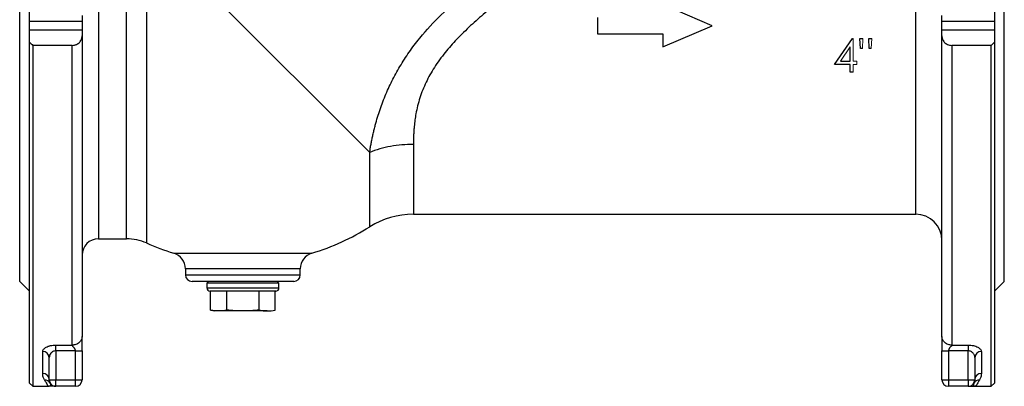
# Model space of a CAD drawing. Header units: millimetres. Extents: x -1742 to -179, y -371 to 715.
# Tile 9 of 16: x -876 to -576, y 8 to 120. Entities that reach past the tile are written whole.
import ezdxf

# ---------------------------------------------------------------- set-up
doc = ezdxf.new("R2010")
doc.units = ezdxf.units.MM

msp = doc.modelspace()

# ---------------------------------------------------------------- linework, layer by layer
at = {"color": 0, "linetype": 'Continuous', "lineweight": 25}
for p, q in [((-876.44, 117.84), (-876.44, 195.84)), ((-576.44, 117.84), (-576.44, 195.84)), ((-852.44, 182.84), (-852.44, 52.84)), ((-603.44, 117.84), (-603.44, 175.34)), ((-769.81, 79.2), (-837.81, 147.21)), ((-837.81, 147.21), (-837.81, 51.55)), ((-843.89, 52.84), (-843.89, 146.64)), ((-665.44, 117.84), (-680.44, 124.34)), ((-873.44, 119.25), (-873.44, 122.89)), ((-857.44, 120.96), (-857.44, 119.25)), ((-700.44, 120.34), (-700.44, 115.34)), ((-595.44, 119.25), (-595.44, 120.96)), ((-579.44, 122.89), (-579.44, 119.25)), ((-876.44, 39.84), (-876.44, 117.84)), ((-873.44, 119.25), (-857.44, 119.25)), ((-873.44, 116.43), (-873.44, 119.25)), ((-857.44, 119.25), (-857.44, 116.43)), ((-680.44, 111.34), (-665.44, 117.84)), ((-603.44, 60.34), (-603.44, 117.84)), ((-595.44, 119.25), (-579.44, 119.25)), ((-595.44, 116.43), (-595.44, 119.25)), ((-579.44, 119.25), (-579.44, 116.43)), ((-576.44, 39.84), (-576.44, 117.84)), ((-857.44, 116.43), (-873.44, 116.43)), ((-873.44, 112.79), (-873.44, 116.43)), ((-857.44, 116.43), (-857.44, 114.72)), ((-857.44, 114.72), (-857.44, 23.07)), ((-700.44, 115.34), (-680.44, 115.34)), ((-680.44, 115.34), (-680.44, 111.34)), ((-595.44, 114.72), (-595.44, 116.43)), ((-579.44, 116.43), (-595.44, 116.43)), ((-595.44, 23.07), (-595.44, 114.72)), ((-579.44, 116.43), (-579.44, 112.79)), ((-873.44, 8.84), (-873.44, 112.79)), ((-860.44, 111.84), (-872.44, 111.84)), ((-872.44, 111.84), (-872.44, 7.84)), ((-860.44, 20.41), (-860.44, 111.84)), ((-628.14, 105.98), (-622.68, 113.93)), ((-623.39, 107.01), (-623.39, 111.35)), ((-620.31, 110.85), (-620.44, 113.93)), ((-620.44, 113.93), (-619.55, 113.93)), ((-617.62, 110.85), (-617.75, 113.93)), ((-617.75, 113.93), (-616.85, 113.93)), ((-592.44, 111.84), (-592.44, 20.41)), ((-580.44, 111.84), (-592.44, 111.84)), ((-580.44, 7.84), (-580.44, 111.84)), ((-579.44, 112.79), (-579.44, 8.84)), ((-619.68, 110.85), (-620.31, 110.85)), ((-616.99, 110.85), (-617.62, 110.85)), ((-623.39, 105.98), (-628.14, 105.98)), ((-626.37, 107.01), (-623.39, 107.01)), ((-623.39, 103.67), (-623.39, 105.98)), ((-622.5, 103.67), (-623.39, 103.67)), ((-756.48, 81.62), (-756.48, 60.34)), ((-769.81, 56.49), (-769.81, 79.2)), ((-756.48, 60.34), (-603.44, 60.34)), ((-852.44, 52.84), (-843.89, 52.84)), ((-829.49, 48.46), (-808.44, 48.46)), ((-808.44, 48.46), (-787.4, 48.46)), ((-825.94, 43.68), (-825.94, 41.84)), ((-808.44, 43.68), (-825.94, 43.68)), ((-790.94, 43.68), (-808.44, 43.68)), ((-790.94, 41.84), (-790.94, 43.68)), ((-876.44, 39.84), (-873.44, 36.84)), ((-825.94, 41.84), (-808.44, 41.84)), ((-808.44, 39.84), (-823.94, 39.84)), ((-818.94, 39.84), (-819.44, 39.34)), ((-819.44, 39.34), (-819.44, 37.84)), ((-813.93, 39.34), (-819.44, 39.34)), ((-797.44, 39.34), (-813.93, 39.34)), ((-808.44, 41.84), (-790.94, 41.84)), ((-792.94, 39.84), (-808.44, 39.84)), ((-797.44, 39.34), (-797.94, 39.84)), ((-797.44, 37.84), (-797.44, 39.34)), ((-579.44, 36.84), (-576.44, 39.84)), ((-819.44, 37.84), (-797.44, 37.84)), ((-798.44, 36.84), (-818.44, 36.84)), ((-818.26, 31.07), (-818.26, 36.84)), ((-813.34, 31.07), (-813.34, 36.84)), ((-803.52, 31.07), (-803.52, 36.84)), ((-798.63, 31.07), (-798.63, 36.84)), ((-818.26, 31.07), (-816.94, 30.84)), ((-808.43, 30.84), (-815.8, 30.84)), ((-801.08, 30.84), (-808.43, 30.84)), ((-799.94, 30.84), (-798.63, 31.07)), ((-869.44, 11.77), (-869.44, 18.45)), ((-865.44, 20.41), (-860.44, 20.41)), ((-865.44, 18.64), (-865.44, 20.41)), ((-859.44, 18.64), (-865.44, 18.64)), ((-865.44, 18.64), (-865.44, 9.84)), ((-859.44, 9.84), (-859.44, 18.64)), ((-857.44, 18.64), (-857.44, 9.84)), ((-595.44, 9.84), (-595.44, 18.64)), ((-587.44, 18.64), (-593.44, 18.64)), ((-593.44, 18.64), (-593.44, 9.84)), ((-592.44, 20.41), (-587.44, 20.41)), ((-587.44, 20.41), (-587.44, 18.64)), ((-587.44, 9.84), (-587.44, 18.64)), ((-583.44, 18.45), (-583.44, 11.77)), ((-867.44, 9.84), (-867.44, 16.65)), ((-585.44, 16.65), (-585.44, 9.84)), ((-867.44, 9.84), (-865.44, 9.84)), ((-865.44, 9.84), (-859.44, 9.84)), ((-865.44, 7.84), (-865.44, 9.84)), ((-859.44, 9.84), (-857.44, 9.84)), ((-859.44, 7.84), (-859.44, 9.84)), ((-595.44, 9.84), (-593.44, 9.84)), ((-593.44, 9.84), (-587.44, 9.84)), ((-593.44, 9.84), (-593.44, 7.84)), ((-587.44, 9.84), (-585.44, 9.84)), ((-587.44, 9.84), (-587.44, 7.84)), ((-873.44, 8.84), (-872.44, 7.84)), ((-872.44, 7.84), (-867.44, 7.84)), ((-859.44, 7.84), (-865.44, 7.84)), ((-587.44, 7.84), (-593.44, 7.84)), ((-585.44, 7.84), (-580.44, 7.84)), ((-580.44, 7.84), (-579.44, 8.84))]:
    msp.add_line(p, q, dxfattribs=at)
at = {"color": 0, "linetype": 'Continuous', "lineweight": 18}
for p, q in [((-623.39, 111.35), (-626.37, 107.01)), ((-622.68, 113.93), (-622.5, 113.93)), ((-622.5, 113.93), (-622.5, 107.01)), ((-619.55, 113.93), (-619.68, 110.85)), ((-616.85, 113.93), (-616.99, 110.85)), ((-622.5, 107.01), (-621.34, 107.01)), ((-622.5, 105.98), (-622.5, 103.67)), ((-621.34, 105.98), (-622.5, 105.98)), ((-621.34, 107.01), (-621.34, 105.98))]:
    msp.add_line(p, q, dxfattribs=at)
at = {"color": 0, "linetype": 'Continuous', "lineweight": 25}
for centre, radius, start, end in [((-756.48, 35.34), 25, 90, 122.2042), ((-603.44, 52.34), 8, 0, 90), ((-808.44, 117.84), 72.5, 286.8773, 302.2042), ((-852.44, 47.84), 5, 90, 180), ((-843.89, 37.84), 15, 66.1045, 90), ((-808.44, 117.84), 72.5, 246.1045, 253.1227), ((-830.94, 43.68), 5, 0, 73.1227), ((-785.94, 43.68), 5, 106.8773, 180), ((-823.94, 41.84), 2, 180, 270), ((-792.94, 41.84), 2, 270, 0), ((-818.44, 37.84), 1, 180, 270), ((-798.44, 37.84), 1, 270, 0), ((-869.35, 16.54), 1.91, 3.0492, 92.7547), ((-583.54, 16.54), 1.91, 87.2453, 176.9508), ((-869.41, 9.8), 1.97, 1.0606, 91.0227), ((-868.84, 7.82), 1.95, 30.8668, 91.5131), ((-865.44, 9.84), 2, 180, 270), ((-859.44, 9.84), 2, 270, 0), ((-593.44, 9.84), 2, 180, 270), ((-587.44, 9.84), 2, 270, 0), ((-584.05, 7.82), 1.95, 88.4869, 149.1332), ((-583.48, 9.8), 1.97, 88.9773, 178.9394), ((-865.44, 9.84), 2, 210.7351, 269.9977)]:
    msp.add_arc(centre, radius, start, end, dxfattribs=at)
for points, knots in [([(-769.81, 79.2), (-769.77, 79.41), (-769.71, 79.82), (-769.61, 80.44), (-769.51, 81.07), (-769.4, 81.7), (-769.28, 82.33), (-769.15, 82.96), (-769.02, 83.6), (-768.89, 84.24), (-768.74, 84.89), (-768.59, 85.54), (-768.43, 86.19), (-768.27, 86.84), (-768.1, 87.49), (-767.77, 88.71), (-767.24, 90.5), (-766.46, 92.87), (-765.58, 95.22), (-764.31, 98.31), (-762.5, 102.09), (-759.97, 106.53), (-757.05, 110.86), (-752.91, 116.15), (-747.07, 122.28), (-740.83, 127.61), (-735.55, 131.61), (-732.21, 134), (-729.23, 136.04), (-726.65, 137.78), (-724.21, 139.39), (-722.02, 140.82), (-720.16, 142.01), (-718.27, 143.18), (-716.37, 144.35), (-714.45, 145.5), (-712.51, 146.65), (-710.56, 147.78), (-708.59, 148.9), (-706.6, 150.02), (-704.59, 151.13), (-702.57, 152.23), (-700.54, 153.32), (-698.49, 154.41), (-696.43, 155.49), (-694.36, 156.57), (-691.63, 157.98), (-688.27, 159.69), (-684.3, 161.68), (-680.36, 163.64), (-677.15, 165.23), (-674.65, 166.47), (-672.84, 167.37), (-671.07, 168.25), (-669.32, 169.12), (-667.6, 169.97), (-665.92, 170.81), (-664.26, 171.65), (-662.64, 172.46), (-661.58, 173.01), (-661.05, 173.27)], [0, 0, 0, 0, 0.0048, 0.009593, 0.014381, 0.019165, 0.023945, 0.028722, 0.033498, 0.038272, 0.043046, 0.04782, 0.052596, 0.057374, 0.062156, 0.066941, 0.084024, 0.101014, 0.117952, 0.134878, 0.167601, 0.200517, 0.23391, 0.268052, 0.328906, 0.394871, 0.424293, 0.455889, 0.473751, 0.493753, 0.515897, 0.530066, 0.544322, 0.558668, 0.573107, 0.587641, 0.602271, 0.617001, 0.631833, 0.646768, 0.66181, 0.676959, 0.692219, 0.707591, 0.723077, 0.738679, 0.754399, 0.784724, 0.814994, 0.845225, 0.875431, 0.889811, 0.904053, 0.918158, 0.932127, 0.945962, 0.959666, 0.973239, 0.986683, 1, 1, 1, 1]), ([(-657.88, 165.92), (-658.18, 165.79), (-658.78, 165.52), (-659.68, 165.11), (-660.61, 164.69), (-661.55, 164.26), (-662.51, 163.81), (-663.48, 163.36), (-664.46, 162.9), (-665.47, 162.42), (-666.49, 161.93), (-667.52, 161.43), (-668.57, 160.92), (-669.64, 160.4), (-670.72, 159.87), (-671.82, 159.32), (-672.93, 158.77), (-674.06, 158.2), (-675.2, 157.62), (-676.36, 157.03), (-677.54, 156.42), (-678.73, 155.81), (-679.94, 155.18), (-681.16, 154.54), (-682.4, 153.89), (-683.65, 153.23), (-684.92, 152.55), (-686.21, 151.86), (-687.51, 151.17), (-689.45, 150.12), (-692.17, 148.64), (-695.81, 146.63), (-699.9, 144.34), (-704.22, 141.87), (-708.41, 139.44), (-712.1, 137.24), (-715.15, 135.4), (-717.56, 133.92), (-720.1, 132.34), (-722.97, 130.47), (-726.34, 128.13), (-730.24, 125.25), (-734.52, 121.86), (-739.09, 117.87), (-743.19, 113.86), (-746.93, 109.62), (-750.12, 105.25), (-752.74, 100.6), (-754.63, 95.82), (-755.51, 92.27), (-755.89, 90.03), (-756.03, 89.06), (-756.15, 88.06), (-756.25, 87.04), (-756.34, 85.99), (-756.4, 84.93), (-756.45, 83.84), (-756.48, 82.73), (-756.48, 82), (-756.48, 81.62)], [0, 0, 0, 0, 0.007995, 0.016099, 0.024311, 0.032632, 0.041062, 0.049601, 0.058249, 0.067007, 0.075875, 0.084853, 0.09394, 0.103137, 0.112445, 0.121863, 0.131391, 0.14103, 0.15078, 0.16064, 0.170611, 0.180693, 0.190886, 0.201191, 0.211606, 0.222133, 0.232772, 0.243522, 0.254383, 0.265356, 0.292003, 0.3222, 0.355947, 0.393246, 0.428996, 0.459455, 0.484624, 0.504502, 0.519089, 0.547861, 0.576553, 0.605185, 0.64974, 0.690593, 0.731837, 0.769268, 0.808758, 0.845787, 0.883027, 0.921606, 0.929104, 0.936897, 0.94499, 0.953386, 0.962087, 0.971097, 0.980418, 0.990051, 1, 1, 1, 1]), ([(-860.44, 111.84), (-860.21, 111.84), (-859.98, 111.87), (-859.64, 111.94), (-859.53, 111.97), (-859.32, 112.04), (-859.22, 112.08), (-858.93, 112.22), (-858.75, 112.33), (-858.43, 112.57), (-858.29, 112.7), (-857.91, 113.12), (-857.74, 113.42), (-857.5, 114.06), (-857.44, 114.39), (-857.44, 114.72)], [0, 0, 0, 0, 0.125, 0.125, 0.1875, 0.1875, 0.25, 0.25, 0.375, 0.375, 0.5, 0.5, 0.75, 0.75, 1, 1, 1, 1]), ([(-595.44, 114.72), (-595.44, 114.39), (-595.39, 114.06), (-595.21, 113.58), (-595.14, 113.43), (-594.95, 113.13), (-594.85, 112.98), (-594.6, 112.7), (-594.46, 112.57), (-594.14, 112.33), (-593.96, 112.22), (-593.57, 112.04), (-593.36, 111.97), (-592.91, 111.87), (-592.68, 111.84), (-592.44, 111.84)], [0, 0, 0, 0, 0.25, 0.25, 0.375, 0.375, 0.5, 0.5, 0.625, 0.625, 0.75, 0.75, 0.875, 0.875, 1, 1, 1, 1]), ([(-756.48, 81.62), (-758.82, 81.62), (-761.17, 81.42), (-765.67, 80.6), (-767.82, 79.99), (-769.81, 79.2)], [0, 0, 0, 0, 0.5, 0.5, 1, 1, 1, 1]), ([(-803.52, 31.07), (-803.11, 31), (-802.71, 30.94), (-801.89, 30.86), (-801.48, 30.84), (-801.08, 30.84)], [0, 0, 0, 0, 0.5, 0.5, 1, 1, 1, 1]), ([(-857.44, 23.07), (-857.44, 22.76), (-857.51, 22.42), (-857.8, 21.77), (-858.03, 21.45), (-858.62, 20.93), (-858.97, 20.73), (-859.71, 20.47), (-860.09, 20.41), (-860.44, 20.41)], [0, 0, 0, 0, 0.25, 0.25, 0.5, 0.5, 0.75, 0.75, 1, 1, 1, 1]), ([(-857.44, 18.64), (-857.44, 19.52), (-857.44, 20.34), (-857.44, 21.47), (-857.44, 21.83), (-857.44, 22.5), (-857.44, 22.82), (-857.44, 23.07)], [0, 0, 0, 0, 0.5, 0.5, 0.75, 0.75, 1, 1, 1, 1]), ([(-592.44, 20.41), (-592.8, 20.41), (-593.18, 20.47), (-593.92, 20.73), (-594.27, 20.93), (-594.86, 21.45), (-595.09, 21.77), (-595.38, 22.42), (-595.44, 22.76), (-595.44, 23.07)], [0, 0, 0, 0, 0.25, 0.25, 0.5, 0.5, 0.75, 0.75, 1, 1, 1, 1]), ([(-595.44, 23.07), (-595.44, 22.82), (-595.44, 22.5), (-595.44, 21.83), (-595.44, 21.47), (-595.44, 20.34), (-595.44, 19.52), (-595.44, 18.64)], [0, 0, 0, 0, 0.25, 0.25, 0.5, 0.5, 1, 1, 1, 1]), ([(-869.44, 18.45), (-869.44, 18.57), (-869.42, 18.69), (-869.33, 18.92), (-869.25, 19.04), (-869.07, 19.27), (-868.95, 19.38), (-868.68, 19.59), (-868.51, 19.69), (-868.15, 19.88), (-867.95, 19.97), (-867.63, 20.08), (-867.52, 20.12), (-867.28, 20.19), (-867.16, 20.22), (-866.79, 20.3), (-866.53, 20.34), (-866, 20.4), (-865.72, 20.41), (-865.44, 20.41)], [0, 0, 0, 0, 0.125, 0.125, 0.25, 0.25, 0.375, 0.375, 0.5, 0.5, 0.625, 0.625, 0.6875, 0.6875, 0.75, 0.75, 0.875, 0.875, 1, 1, 1, 1]), ([(-865.44, 18.64), (-865.6, 18.64), (-865.76, 18.62), (-866.06, 18.55), (-866.2, 18.49), (-866.46, 18.36), (-866.58, 18.28), (-866.79, 18.11), (-866.88, 18.02), (-867.13, 17.72), (-867.25, 17.52), (-867.4, 17.08), (-867.44, 16.87), (-867.44, 16.65)], [0, 0, 0, 0, 0.125, 0.125, 0.25, 0.25, 0.375, 0.375, 0.5, 0.5, 0.75, 0.75, 1, 1, 1, 1]), ([(-859.44, 18.64), (-859.44, 18.67), (-859.45, 18.74), (-859.46, 18.83), (-859.48, 18.93), (-859.51, 19.02), (-859.55, 19.12), (-859.59, 19.22), (-859.65, 19.33), (-859.71, 19.43), (-859.78, 19.53), (-859.86, 19.63), (-859.97, 19.76), (-860.09, 19.89), (-860.21, 20.01), (-860.3, 20.11), (-860.38, 20.21), (-860.43, 20.32), (-860.44, 20.38), (-860.44, 20.41)], [0, 0, 0, 0, 0.037569, 0.076498, 0.117053, 0.159469, 0.203953, 0.250682, 0.299811, 0.351473, 0.405781, 0.462833, 0.522715, 0.631927, 0.712353, 0.764065, 0.846067, 0.923886, 1, 1, 1, 1]), ([(-859.44, 18.64), (-859.21, 18.64), (-858.95, 18.64), (-858.46, 18.64), (-858.22, 18.64), (-857.83, 18.64), (-857.68, 18.64), (-857.49, 18.64), (-857.44, 18.64), (-857.44, 18.64)], [0, 0, 0, 0, 0.25, 0.25, 0.5, 0.5, 0.75, 0.75, 1, 1, 1, 1]), ([(-595.44, 18.64), (-595.44, 18.64), (-595.4, 18.64), (-595.21, 18.64), (-595.05, 18.64), (-594.66, 18.64), (-594.43, 18.64), (-593.93, 18.64), (-593.68, 18.64), (-593.44, 18.64)], [0, 0, 0, 0, 0.25, 0.25, 0.5, 0.5, 0.75, 0.75, 1, 1, 1, 1]), ([(-592.44, 20.41), (-592.44, 20.4), (-592.45, 20.37), (-592.46, 20.32), (-592.48, 20.27), (-592.51, 20.21), (-592.55, 20.16), (-592.62, 20.07), (-592.75, 19.94), (-592.92, 19.76), (-593.1, 19.55), (-593.22, 19.37), (-593.32, 19.18), (-593.39, 19), (-593.43, 18.82), (-593.44, 18.7), (-593.44, 18.64)], [0, 0, 0, 0, 0.038054, 0.076209, 0.114795, 0.154132, 0.19452, 0.236239, 0.324542, 0.477533, 0.58512, 0.683438, 0.773119, 0.854993, 0.930152, 1, 1, 1, 1]), ([(-587.44, 20.41), (-587.17, 20.41), (-586.89, 20.4), (-586.36, 20.34), (-586.1, 20.3), (-585.6, 20.19), (-585.37, 20.12), (-584.93, 19.97), (-584.74, 19.88), (-584.38, 19.7), (-584.21, 19.59), (-583.94, 19.38), (-583.82, 19.27), (-583.63, 19.04), (-583.56, 18.92), (-583.47, 18.69), (-583.44, 18.57), (-583.44, 18.45)], [0, 0, 0, 0, 0.125, 0.125, 0.25, 0.25, 0.375, 0.375, 0.5, 0.5, 0.625, 0.625, 0.75, 0.75, 0.875, 0.875, 1, 1, 1, 1]), ([(-585.44, 16.65), (-585.44, 16.87), (-585.48, 17.08), (-585.6, 17.41), (-585.65, 17.51), (-585.77, 17.72), (-585.84, 17.82), (-586, 18.01), (-586.1, 18.11), (-586.31, 18.28), (-586.42, 18.36), (-586.68, 18.49), (-586.82, 18.55), (-587.12, 18.62), (-587.28, 18.64), (-587.44, 18.64)], [0, 0, 0, 0, 0.25, 0.25, 0.375, 0.375, 0.5, 0.5, 0.625, 0.625, 0.75, 0.75, 0.875, 0.875, 1, 1, 1, 1]), ([(-868.89, 9.77), (-869.05, 10.04), (-869.19, 10.35), (-869.39, 11.01), (-869.44, 11.38), (-869.44, 11.77)], [0, 0, 0, 0, 0.5, 0.5, 1, 1, 1, 1]), ([(-868.89, 9.77), (-868.69, 9.45), (-868.54, 9.17), (-868.27, 8.69), (-868.16, 8.48), (-867.94, 8.16), (-867.83, 8.04), (-867.64, 7.88), (-867.54, 7.84), (-867.44, 7.84)], [0, 0, 0, 0, 0.25, 0.25, 0.5, 0.5, 0.75, 0.75, 1, 1, 1, 1]), ([(-584, 9.77), (-584.19, 9.45), (-584.34, 9.17), (-584.61, 8.69), (-584.73, 8.48), (-584.95, 8.16), (-585.05, 8.04), (-585.25, 7.88), (-585.35, 7.84), (-585.44, 7.84)], [0, 0, 0, 0, 0.25, 0.25, 0.5, 0.5, 0.75, 0.75, 1, 1, 1, 1]), ([(-583.44, 11.77), (-583.44, 11.38), (-583.5, 11.01), (-583.7, 10.35), (-583.84, 10.04), (-584, 9.77)], [0, 0, 0, 0, 0.5, 0.5, 1, 1, 1, 1]), ([(-867.17, 8.82), (-867.07, 8.66), (-867.04, 8.52), (-867.03, 8.27), (-867.05, 8.17), (-867.17, 7.92), (-867.31, 7.84), (-867.44, 7.84)], [0, 0, 0, 0, 0.25, 0.25, 0.5, 0.5, 1, 1, 1, 1]), ([(-865.44, 7.84), (-865.44, 7.84), (-865.52, 7.84), (-865.77, 7.84), (-865.93, 7.84), (-866.31, 7.84), (-866.52, 7.84), (-866.97, 7.84), (-867.21, 7.84), (-867.44, 7.84)], [0, 0, 0, 0, 0.25, 0.25, 0.5, 0.5, 0.75, 0.75, 1, 1, 1, 1]), ([(-587.44, 7.84), (-587.44, 7.84), (-587.36, 7.84), (-587.12, 7.84), (-586.96, 7.84), (-586.58, 7.84), (-586.36, 7.84), (-585.92, 7.84), (-585.68, 7.84), (-585.44, 7.84)], [0, 0, 0, 0, 0.25, 0.25, 0.5, 0.5, 0.75, 0.75, 1, 1, 1, 1]), ([(-585.72, 8.82), (-585.82, 8.66), (-585.85, 8.52), (-585.86, 8.27), (-585.84, 8.17), (-585.72, 7.92), (-585.58, 7.84), (-585.44, 7.84)], [0, 0, 0, 0, 0.25, 0.25, 0.5, 0.5, 1, 1, 1, 1])]:
    msp.add_open_spline(points, degree=3, knots=knots, dxfattribs=at)
for points in [[(-873.44, 112.79), (-873.11, 112.47), (-872.78, 112.16), (-872.44, 111.84)], [(-580.44, 111.84), (-580.11, 112.16), (-579.78, 112.47), (-579.44, 112.79)], [(-815.8, 30.84), (-816.62, 30.84), (-817.44, 30.93), (-818.26, 31.07)], [(-813.34, 31.07), (-814.16, 30.93), (-814.98, 30.84), (-815.8, 30.84)], [(-808.43, 30.84), (-810.07, 30.84), (-811.7, 30.93), (-813.34, 31.07)], [(-803.52, 31.07), (-805.16, 30.93), (-806.79, 30.84), (-808.43, 30.84)], [(-801.08, 30.84), (-800.26, 30.84), (-799.44, 30.93), (-798.63, 31.07)]]:
    msp.add_open_spline(points, degree=3, dxfattribs=at)

doc.saveas('drawing.dxf')
